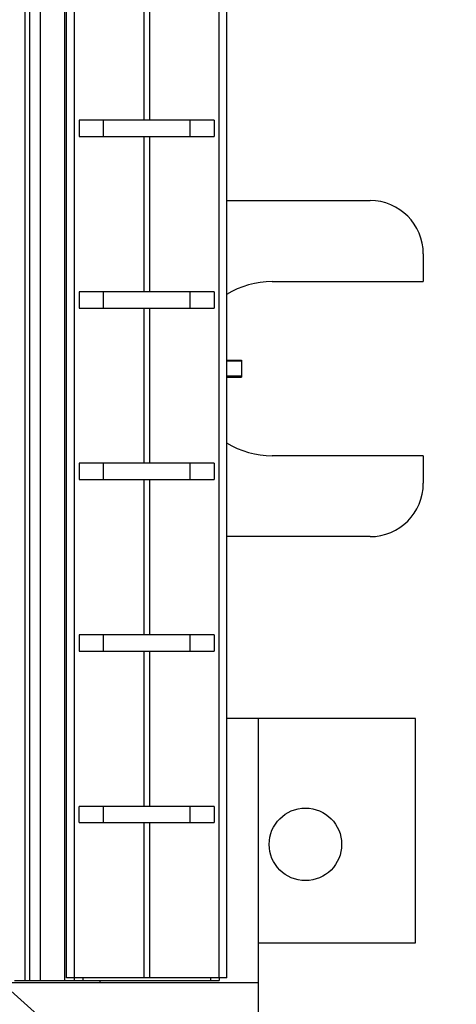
# Model space of a CAD drawing. Header units: inches. Extents: x 0.2 to 16.8, y 0.2 to 10.8.
# Tile 11 of 23: x 9.127 to 9.639, y 3.756 to 4.91. Entities that reach past the tile are written whole.
import ezdxf

# ---------------------------------------------------------------- set-up
doc = ezdxf.new("R2010")
doc.units = ezdxf.units.IN
doc.header["$LTSCALE"] = 0.935
doc.header["$MEASUREMENT"] = 0
doc.layers.get('0').update_dxf_attribs({"linetype": 'CONTINUOUS'})
doc.layers.add('DIMENSIONS', color=7, linetype='CONTINUOUS')
doc.styles.get("Standard").update_dxf_attribs({"font": 'txt', "width": 0.8})
doc.dimstyles.new('DIMSTYLE_4', dxfattribs={"dimtxt": 0.125, "dimasz": 0.18, "dimexe": 0.18, "dimexo": 0.0625, "dimgap": 0.09, "dimtad": 0, "dimtih": 1, "dimtoh": 1, "dimdec": 3, "dimzin": 4, "dimdsep": 46, "dimtxsty": 'STANDARD', "dimblk": '_FILLED', "dimblk1": '_FILLED', "dimblk2": '_FILLED', "dimcen": 0.09, "dimadec": 0, "dimazin": 0, "dimtp": 0.01, "dimtm": 0.01, "dimtfac": 1, "dimtdec": 3, "dimtofl": 0, "dimtmove": 0, "dimatfit": 3, "dimldrblk": '_FILLED', "dimfxl": 1, "dimtolj": 1, "dimtzin": 4, "dimarcsym": 0})

# ---------------------------------------------------------------- blocks, each defined once
blk = doc.blocks.new('_FILLED')
at = {"color": 0, "linetype": 'BYBLOCK'}
blk.add_solid([(0, 0), (-1, 0.1736), (-1, -0.1736)], dxfattribs=at)
blk = doc.blocks.new('*D12')
at = {"layer": 'DIMENSIONS', "color": 2, "linetype": 'CONTINUOUS'}
for p, q in [((9.243, 8.227), (10.8898, 8.227)), ((10.7648, 8.227), (10.7648, 5.8196)), ((10.7648, 3.1621), (10.7648, 5.5696)), ((9.2819, 3.1621), (10.8898, 3.1621))]:
    blk.add_line(p, q, dxfattribs=at)
at = {"layer": 'DIMENSIONS', "color": 2, "linetype": 'CONTINUOUS', "xscale": 0.18, "yscale": 0.18, "zscale": 0.18}
for p, rotation in [((10.7648, 8.227), 90), ((10.7648, 3.1621), 270)]:
    blk.add_blockref('_FILLED', p, dxfattribs=dict(at, rotation=rotation))
at = {"layer": 'DIMENSIONS', "color": 2, "linetype": 'CONTINUOUS', "insert": (10.7648, 5.7571), "char_height": 0.125, "width": 1.425, "attachment_point": 2, "line_spacing_factor": 0.9}
blk.add_mtext('5.065{\\Ftxt.shx;\\W1.000000;\\H0.125000; }[128.65]', dxfattribs=at)

msp = doc.modelspace()

# ---------------------------------------------------------------- linework, layer by layer
at = {"color": 9, "linetype": 'CONTINUOUS'}
for p, q in [((9.1334, 8.227), (9.1334, 3.784)), ((9.1394, 3.784), (9.1394, 8.227)), ((9.1805, 3.784), (9.1805, 7.8165)), ((9.1913, 7.787), (9.1913, 3.787)), ((9.3614, 3.787), (9.3614, 7.787)), ((9.2732, 4.7918), (9.2732, 4.9737)), ((9.2795, 4.9737), (9.2795, 4.7918)), ((9.2732, 4.5908), (9.2732, 4.7728)), ((9.2795, 4.7728), (9.2795, 4.5908)), ((9.2732, 4.3899), (9.2732, 4.5718)), ((9.2795, 4.5718), (9.2795, 4.3899)), ((9.2732, 4.1889), (9.2732, 4.3709)), ((9.2795, 4.3709), (9.2795, 4.1889)), ((9.2732, 3.988), (9.2732, 4.1699)), ((9.2795, 4.1699), (9.2795, 3.988)), ((9.2732, 3.787), (9.2732, 3.969)), ((9.2795, 3.969), (9.2795, 3.787)), ((9.2014, 3.787), (9.2014, 3.784)), ((9.3514, 3.784), (9.3514, 3.787))]:
    msp.add_line(p, q, dxfattribs=at)
at = {"color": 7, "linetype": 'CONTINUOUS'}
for p, q in [((9.1514, 8.227), (9.1514, 3.784)), ((9.1824, 3.787), (9.1824, 7.787)), ((9.3704, 3.787), (9.3704, 7.787)), ((9.3556, 4.7918), (9.1971, 4.7918)), ((9.1971, 4.7918), (9.1971, 4.7728)), ((9.2258, 4.7728), (9.2258, 4.7918)), ((9.3269, 4.7918), (9.3269, 4.7728)), ((9.3556, 4.7918), (9.3556, 4.7728)), ((9.1971, 4.7728), (9.3556, 4.7728)), ((9.3704, 4.6977), (9.5382, 4.6977)), ((9.6007, 4.6352), (9.6007, 4.6028)), ((9.4235, 4.6028), (9.6007, 4.6028)), ((9.3556, 4.5908), (9.1971, 4.5908)), ((9.1971, 4.5908), (9.1971, 4.5718)), ((9.2258, 4.5718), (9.2258, 4.5908)), ((9.3269, 4.5908), (9.3269, 4.5718)), ((9.3556, 4.5908), (9.3556, 4.5718)), ((9.1971, 4.5718), (9.3556, 4.5718)), ((9.3704, 4.5108), (9.3873, 4.5108)), ((9.3873, 4.5108), (9.3873, 4.4909)), ((9.3873, 4.5095), (9.3704, 4.5095)), ((9.3704, 4.4922), (9.3873, 4.4922)), ((9.3704, 4.4908), (9.3873, 4.4908)), ((9.6007, 4.3988), (9.4235, 4.3988)), ((9.6007, 4.3988), (9.6007, 4.3665)), ((9.3556, 4.3899), (9.1971, 4.3899)), ((9.1971, 4.3899), (9.1971, 4.3709)), ((9.2258, 4.3709), (9.2258, 4.3899)), ((9.3269, 4.3899), (9.3269, 4.3709)), ((9.3556, 4.3899), (9.3556, 4.3709)), ((9.1971, 4.3709), (9.3556, 4.3709)), ((9.5382, 4.304), (9.3704, 4.304)), ((9.3556, 4.1889), (9.1971, 4.1889)), ((9.1971, 4.1889), (9.1971, 4.1699)), ((9.2258, 4.1699), (9.2258, 4.1889)), ((9.3269, 4.1889), (9.3269, 4.1699)), ((9.3556, 4.1889), (9.3556, 4.1699)), ((9.1971, 4.1699), (9.3556, 4.1699)), ((9.5914, 4.0911), (9.3704, 4.0911)), ((9.4074, 3.5121), (9.4074, 4.0911)), ((9.5914, 3.8281), (9.5914, 4.0911)), ((9.3556, 3.988), (9.1971, 3.988)), ((9.1971, 3.969), (9.1971, 3.988)), ((9.2258, 3.969), (9.2258, 3.988)), ((9.3269, 3.988), (9.3269, 3.969)), ((9.3556, 3.988), (9.3556, 3.969)), ((9.1971, 3.969), (9.3556, 3.969)), ((9.0264, 3.8527), (9.4074, 3.5121)), ((9.4074, 3.8281), (9.5914, 3.8281)), ((9.1214, 3.784), (9.3613, 3.784)), ((9.3704, 3.787), (9.1824, 3.787)), ((9.1914, 3.787), (9.1914, 3.784)), ((9.2214, 3.784), (9.2214, 3.7811)), ((9.3614, 3.787), (9.3614, 3.784)), ((9.4074, 3.7811), (9.1164, 3.7811))]:
    msp.add_line(p, q, dxfattribs=at)
msp.add_circle((9.4624, 3.9435), 0.0425, dxfattribs=at)
for centre, radius, start, end in [((9.5382, 4.6352), 0.0625, 0, 90), ((9.4235, 4.5008), 0.102, 90, 121.5914), ((9.4235, 4.5008), 0.102, 238.4091, 270), ((9.5382, 4.3665), 0.0625, 270, 360)]:
    msp.add_arc(centre, radius, start, end, dxfattribs=at)

# ---------------------------------------------------------------- dimensions: what is measured, and where the dimension line sits
at = {"layer": 'DIMENSIONS', "color": 2, "linetype": 'CONTINUOUS'}
dim = msp.add_linear_dim(base=(10.7648, 3.1621), p1=(9.243, 8.227), p2=(9.2819, 3.1621), angle=270, dimstyle='DIMSTYLE_4', dxfattribs=at)
dim.commit()
dim.dimension.update_dxf_attribs({"geometry": '*D12', "text_midpoint": (10.6148, 5.6946), "dimtype": 160})

doc.saveas('drawing.dxf')
